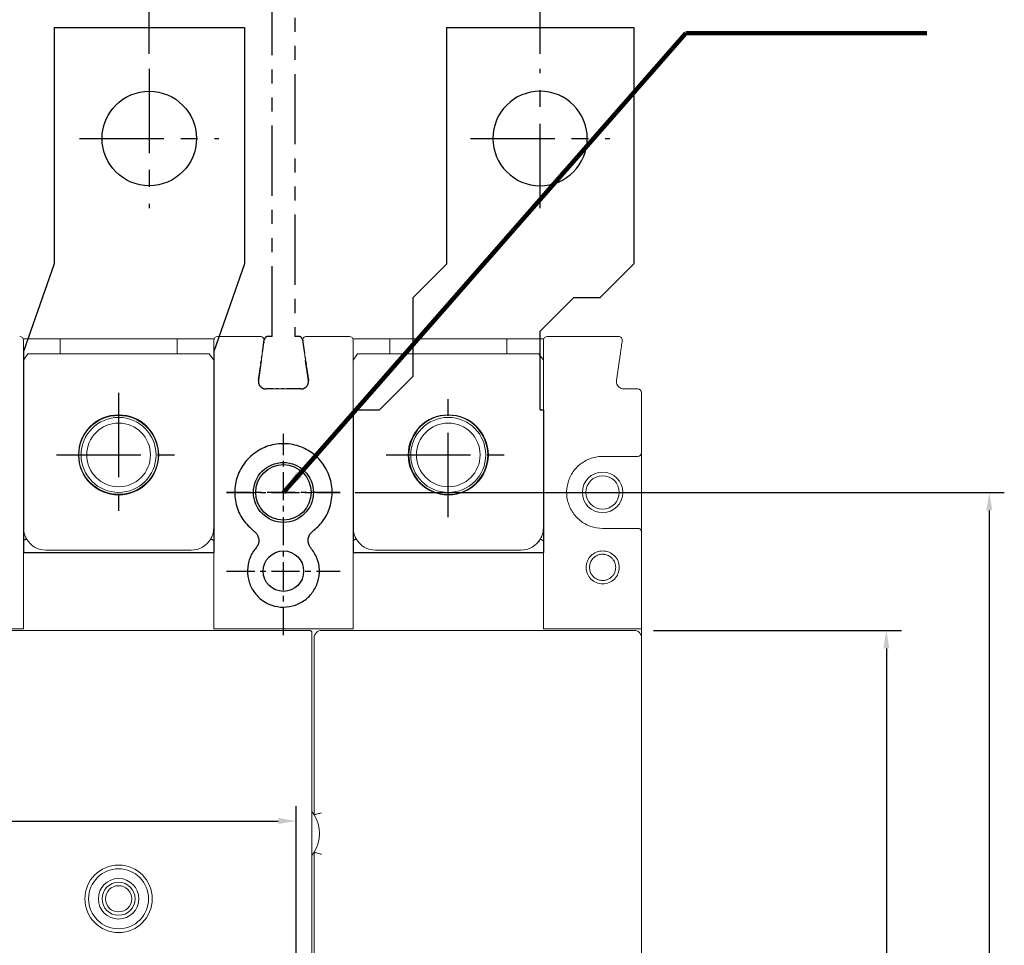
# Model space of a CAD drawing. Extents: x -2189 to 2710, y -907 to 1829.
# Tile 20 of 23: x -826 to -695, y 1420 to 1544. Entities that reach past the tile are written whole.
import ezdxf

# ---------------------------------------------------------------- set-up
doc = ezdxf.new("R2010")
doc.units = 0
doc.header["$LTSCALE"] = 3
doc.header["$MEASUREMENT"] = 0
doc.linetypes.add('CENTER', pattern=[2, 1.25, -0.25, 0.25, -0.25])
doc.linetypes.add('PHANTOM2', pattern=[1.25, 0.625, -0.125, 0.125, -0.125, 0.125, -0.125])
doc.layers.get('0').update_dxf_attribs({"linetype": 'CONTINUOUS'})
doc.layers.get('Defpoints').update_dxf_attribs({"linetype": 'CONTINUOUS'})
for name, color, linetype in [('ce', 4, 'CENTER'), ('cen', 1, 'CENTER'), ('di', 3, 'CONTINUOUS'), ('DIM', 3, 'CONTINUOUS'), ('dwg', 7, 'CONTINUOUS'), ('TOP', 7, 'CONTINUOUS')]:
    doc.layers.add(name, color=color, linetype=linetype)
doc.styles.add('KIM', font='ROMANS.shx', dxfattribs={"height": 5, "bigfont": 'GSG1.shx'})
doc.styles.get("Standard").update_dxf_attribs({"font": 'romans.shx', "height": 4, "bigfont": 'ghs.shx'})
doc.dimstyles.get("Standard").update_dxf_attribs({"dimtxt": 0.18, "dimasz": 0.18, "dimexe": 0.18, "dimexo": 0.0625, "dimgap": 0.09, "dimtad": 0, "dimtih": 1, "dimtoh": 1, "dimdec": 4, "dimzin": 0, "dimdsep": 46, "dimtxsty": 'Standard', "dimcen": 0.09, "dimadec": 0, "dimazin": 0, "dimtfac": 1, "dimtdec": 4, "dimtofl": 0, "dimtmove": 0, "dimatfit": 3, "dimfxl": 0, "dimtolj": 1, "dimtzin": 0, "dimarcsym": 0})
doc.dimstyles.new('STANDARD$0', dxfattribs={"dimtxt": 5, "dimasz": 5, "dimexe": 1, "dimexo": 2, "dimgap": 2, "dimtad": 1, "dimdec": 4, "dimzin": 12, "dimdsep": 46, "dimtxsty": 'KIM', "dimcen": -1, "dimdle": 0.1, "dimadec": 0, "dimazin": 0, "dimtfac": 1, "dimtdec": 4, "dimtmove": 0, "dimatfit": 3, "dimfxl": 0, "dimtolj": 1, "dimtzin": 0, "dimarcsym": 0})

# ---------------------------------------------------------------- blocks, each defined once
blk = doc.blocks.new('fsadfsafas')
at = {"layer": 'cen', "ltscale": 3}
for p, q in [((614, 610.86), (614, 629.46)), ((623.3, 620.16), (604.7, 620.16)), ((626.25, 569.66), (626.25, 586.26)), ((634.55, 577.96), (617.95, 577.96))]:
    blk.add_line(p, q, dxfattribs=at)
at = {"layer": 'dwg'}
for p, q in [((626.5, 634.96), (601.5, 634.96)), ((601.5, 634.96), (601.5, 603.46)), ((626.5, 634.96), (626.5, 603.41)), ((601.5, 603.46), (606, 598.96)), ((626.5, 603.41), (630.95, 598.96)), ((609.5, 598.96), (606, 598.96)), ((609.5, 598.96), (614, 594.46)), ((630.95, 588.46), (630.95, 598.96)), ((614, 583.96), (614, 594.46)), ((635.45, 583.96), (630.95, 588.46)), ((614, 583.96), (613.55, 583.96)), ((613.55, 583.96), (613.55, 564.96)), ((638.95, 583.96), (635.45, 583.96)), ((638.95, 583.96), (638.95, 564.96)), ((638.95, 564.96), (613.55, 564.96))]:
    blk.add_line(p, q, dxfattribs=at)
for centre, radius in [((614, 620.16), 6.3), ((626.25, 577.96), 5.3)]:
    blk.add_circle(centre, radius, dxfattribs=at)
blk = doc.blocks.new('fsadfadsfas')
at = {"layer": 'cen', "ltscale": 3}
for p, q in [((1428.96, 638.76), (1428.96, 655.36)), ((1437.26, 647.06), (1420.66, 647.06)), ((1424.86, 595.56), (1424.86, 614.16)), ((1434.16, 604.86), (1415.56, 604.86))]:
    blk.add_line(p, q, dxfattribs=at)
at = {"layer": 'dwg'}
for p, q in [((1416.26, 633.26), (1416.26, 660.06)), ((1441.66, 660.06), (1416.26, 660.06)), ((1441.66, 633.26), (1441.66, 660.06)), ((1412.16, 621.56), (1416.26, 633.26)), ((1437.56, 621.56), (1441.66, 633.26)), ((1412.16, 590.06), (1412.16, 621.56)), ((1437.56, 590.06), (1437.56, 621.56)), ((1437.56, 590.06), (1412.16, 590.06))]:
    blk.add_line(p, q, dxfattribs=at)
for centre, radius in [((1428.96, 647.06), 5.3), ((1424.86, 604.86), 6.3)]:
    blk.add_circle(centre, radius, dxfattribs=at)
blk = doc.blocks.new('*D14')
at = {"layer": 'Defpoints', "color": 0}
for p in [(-808.86, 1631.81), (-861.06, 1537.18), (-808.86, 1537.18)]:
    blk.add_point(p, dxfattribs=at)
at = {"layer": 'di'}
for p, q in [((-861.06, 1539.18), (-861.06, 1633.81)), ((-808.86, 1539.18), (-808.86, 1633.81)), ((-858.66, 1631.81), (-811.26, 1631.81))]:
    blk.add_line(p, q, dxfattribs=at)
for points in [[(-858.66, 1632.21), (-858.66, 1631.41), (-861.06, 1631.81)], [(-811.26, 1632.21), (-811.26, 1631.41), (-808.86, 1631.81)]]:
    blk.add_solid(points, dxfattribs=at)
at = {"layer": 'di', "insert": (-834.96, 1635.81), "char_height": 4, "attachment_point": 5}
blk.add_mtext('\\A1;52.2', dxfattribs=at)
blk = doc.blocks.new('*D15')
at = {"layer": 'Defpoints', "color": 0}
for p in [(-756.71, 1631.81), (-808.86, 1537.18), (-756.71, 1537.18)]:
    blk.add_point(p, dxfattribs=at)
at = {"layer": 'di'}
for p, q in [((-808.86, 1539.18), (-808.86, 1633.81)), ((-756.71, 1539.18), (-756.71, 1633.81)), ((-806.46, 1631.81), (-759.11, 1631.81))]:
    blk.add_line(p, q, dxfattribs=at)
for points in [[(-806.46, 1632.21), (-806.46, 1631.41), (-808.86, 1631.81)], [(-759.11, 1632.21), (-759.11, 1631.41), (-756.71, 1631.81)]]:
    blk.add_solid(points, dxfattribs=at)
at = {"layer": 'di', "insert": (-782.78, 1635.81), "char_height": 4, "attachment_point": 5}
blk.add_mtext('\\A1;52.2', dxfattribs=at)
blk = doc.blocks.new('*D45')
at = {"layer": 'Defpoints', "color": 0}
for p in [(-789.25, 1436.86), (-924.67, 1417.44), (-789.25, 1417.25)]:
    blk.add_point(p, dxfattribs=at)
at = {"layer": 'di'}
for p, q in [((-924.67, 1419.44), (-924.67, 1438.86)), ((-789.25, 1419.25), (-789.25, 1438.86)), ((-922.27, 1436.86), (-791.65, 1436.86))]:
    blk.add_line(p, q, dxfattribs=at)
for points in [[(-922.27, 1437.26), (-922.27, 1436.46), (-924.67, 1436.86)], [(-791.65, 1437.26), (-791.65, 1436.46), (-789.25, 1436.86)]]:
    blk.add_solid(points, dxfattribs=at)
at = {"layer": 'di', "insert": (-856.96, 1440.86), "char_height": 4, "attachment_point": 5}
blk.add_mtext('\\A1;136', dxfattribs=at)
blk = doc.blocks.new('*D110')
at = {"layer": 'Defpoints', "color": 0}
for p in [(-743.56, 1462.28), (-744.13, 1284.08), (-710.49, 1284.08)]:
    blk.add_point(p, dxfattribs=at)
at = {"layer": 'di'}
for p, q in [((-741.56, 1462.28), (-708.49, 1462.28)), ((-710.49, 1459.88), (-710.49, 1286.48)), ((-742.13, 1284.08), (-708.49, 1284.08))]:
    blk.add_line(p, q, dxfattribs=at)
for points in [[(-710.89, 1459.88), (-710.09, 1459.88), (-710.49, 1462.28)], [(-710.89, 1286.48), (-710.09, 1286.48), (-710.49, 1284.08)]]:
    blk.add_solid(points, dxfattribs=at)
at = {"layer": 'di', "insert": (-714.49, 1373.18), "char_height": 4, "attachment_point": 5, "rotation": 90}
blk.add_mtext('\\A1;179', dxfattribs=at)
blk = doc.blocks.new('*D109')
at = {"layer": 'Defpoints', "color": 0}
for p in [(-783.39, 1480.68), (-783.37, 1265.68), (-696.75, 1265.68)]:
    blk.add_point(p, dxfattribs=at)
at = {"layer": 'di'}
for p, q in [((-781.39, 1480.68), (-694.75, 1480.68)), ((-696.75, 1478.28), (-696.75, 1268.08)), ((-781.37, 1265.68), (-694.75, 1265.68))]:
    blk.add_line(p, q, dxfattribs=at)
for points in [[(-697.15, 1478.28), (-696.35, 1478.28), (-696.75, 1480.68)], [(-697.15, 1268.08), (-696.35, 1268.08), (-696.75, 1265.68)]]:
    blk.add_solid(points, dxfattribs=at)
at = {"layer": 'di', "insert": (-700.75, 1373.18), "char_height": 4, "attachment_point": 5, "rotation": 90}
blk.add_mtext('\\A1;215', dxfattribs=at)
blk = doc.blocks.new('ftuseduets')
at = {"layer": 'DIM', "color": 4, "linetype": 'PHANTOM2', "ltscale": 0.2}
for p, q in [((507.828, 171.36), (507.984, 172.446)), ((509.005, 172.446), (509.163, 171.361))]:
    blk.add_line(p, q, dxfattribs=at)
for centre, radius, start, end in [((508.083, 172.432), 0.1, 90, 171.87), ((508.907, 172.432), 0.1, 8.2422, 90), ((508.026, 171.332), 0.2, 171.87, 270), ((508.965, 171.332), 0.2, 270, 8.2422)]:
    blk.add_arc(centre, radius, start, end, dxfattribs=at)
at = {"layer": 'TOP', "color": 4, "linetype": 'PHANTOM2'}
for p, q in [((508.196, 172.532), (508.196, 194.532)), ((508.796, 194.532), (508.196, 194.532)), ((508.796, 194.532), (508.796, 172.532)), ((508.796, 186.258), (508.796, 186.863)), ((508.196, 186.056), (508.196, 185.45)), ((508.796, 185.45), (508.796, 186.056)), ((508.156, 185.032), (508.136, 185.032)), ((508.136, 185.032), (508.136, 184.965)), ((508.165, 185.032), (508.158, 185.032)), ((508.174, 185.032), (508.167, 185.032)), ((508.196, 185.032), (508.176, 185.032)), ((508.796, 185.032), (508.816, 185.032)), ((508.818, 185.032), (508.825, 185.032)), ((508.827, 185.032), (508.834, 185.032)), ((508.836, 185.032), (508.856, 185.032)), ((508.856, 185.032), (508.856, 184.965)), ((508.136, 184.958), (508.136, 184.936)), ((508.136, 184.928), (508.136, 184.906)), ((508.136, 184.899), (508.136, 184.832)), ((508.136, 184.632), (508.136, 184.832)), ((508.156, 184.832), (508.136, 184.832)), ((508.165, 184.832), (508.158, 184.832)), ((508.174, 184.832), (508.167, 184.832)), ((508.196, 184.832), (508.176, 184.832)), ((508.796, 184.832), (508.816, 184.832)), ((508.818, 184.832), (508.825, 184.832)), ((508.827, 184.832), (508.834, 184.832)), ((508.836, 184.832), (508.856, 184.832)), ((508.856, 184.958), (508.856, 184.936)), ((508.856, 184.928), (508.856, 184.906)), ((508.856, 184.899), (508.856, 184.832)), ((508.856, 184.632), (508.856, 184.832)), ((508.136, 184.543), (508.136, 184.61)), ((508.136, 184.454), (508.136, 184.521)), ((508.856, 184.543), (508.856, 184.61)), ((508.856, 184.454), (508.856, 184.521)), ((508.136, 184.232), (508.136, 184.432)), ((508.856, 184.232), (508.856, 184.432)), ((508.136, 184.232), (508.136, 184.165)), ((508.156, 184.232), (508.136, 184.232)), ((508.136, 184.158), (508.136, 184.136)), ((508.136, 184.128), (508.136, 184.106)), ((508.136, 184.099), (508.136, 184.032)), ((508.156, 184.032), (508.136, 184.032)), ((508.165, 184.232), (508.158, 184.232)), ((508.165, 184.032), (508.158, 184.032)), ((508.174, 184.232), (508.167, 184.232)), ((508.174, 184.032), (508.167, 184.032)), ((508.196, 184.232), (508.176, 184.232)), ((508.196, 184.032), (508.176, 184.032)), ((508.796, 184.232), (508.816, 184.232)), ((508.796, 184.032), (508.816, 184.032)), ((508.818, 184.232), (508.825, 184.232)), ((508.818, 184.032), (508.825, 184.032)), ((508.827, 184.232), (508.834, 184.232)), ((508.827, 184.032), (508.834, 184.032)), ((508.836, 184.232), (508.856, 184.232)), ((508.836, 184.032), (508.856, 184.032)), ((508.856, 184.232), (508.856, 184.165)), ((508.856, 184.158), (508.856, 184.136)), ((508.856, 184.128), (508.856, 184.106)), ((508.856, 184.099), (508.856, 184.032))]:
    blk.add_line(p, q, dxfattribs=at)
at = {"layer": 'TOP', "color": 4, "linetype": 'PHANTOM2', "ltscale": 0.2}
for p, q in [((508.196, 172.532), (508.083, 172.532)), ((508.907, 172.532), (508.796, 172.532)), ((508.833, 172.532), (508.796, 172.532)), ((508.85, 172.532), (508.838, 172.532)), ((508.867, 172.532), (508.854, 172.532)), ((508.907, 172.532), (508.871, 172.532)), ((508.965, 171.132), (508.026, 171.132))]:
    blk.add_line(p, q, dxfattribs=at)
blk = doc.blocks.new('123126')
at = {"layer": 'ce'}
blk.add_blockref('ftuseduets', (-1607.61, 1643.428), dxfattribs=at)

msp = doc.modelspace()

# ---------------------------------------------------------------- linework, layer by layer
at = {"color": 7, "linetype": 'Continuous', "lineweight": 15}
for p, q in [((-825.701, 1501.184), (-820.759, 1501.184)), ((-820.759, 1501.184), (-820.759, 1499.184)), ((-805.159, 1501.184), (-820.759, 1501.184)), ((-805.159, 1499.184), (-805.159, 1501.184)), ((-805.159, 1501.184), (-800.218, 1501.184)), ((-799.759, 1501.484), (-794.036, 1501.484)), ((-787.883, 1501.484), (-782.159, 1501.484)), ((-781.701, 1501.184), (-776.759, 1501.184)), ((-761.159, 1501.184), (-776.759, 1501.184)), ((-776.759, 1501.184), (-776.759, 1499.184)), ((-761.159, 1501.184), (-756.218, 1501.184)), ((-761.159, 1499.184), (-761.159, 1501.184)), ((-755.759, 1501.484), (-746.236, 1501.484)), ((-825.059, 1499.184), (-825.659, 1498.334)), ((-825.659, 1498.484), (-825.659, 1475.984)), ((-825.059, 1499.184), (-800.859, 1499.184)), ((-800.259, 1498.334), (-800.859, 1499.184)), ((-800.259, 1475.984), (-800.259, 1498.484)), ((-793.898, 1498.413), (-794.296, 1495.625)), ((-793.872, 1498.296), (-794.296, 1495.325)), ((-787.622, 1495.325), (-788.047, 1498.296)), ((-787.622, 1495.625), (-788.021, 1498.413)), ((-781.059, 1499.184), (-781.659, 1498.334)), ((-781.659, 1498.484), (-781.659, 1475.984)), ((-781.059, 1499.184), (-756.859, 1499.184)), ((-756.259, 1498.334), (-756.859, 1499.184)), ((-756.259, 1475.984), (-756.259, 1498.484)), ((-746.098, 1498.413), (-746.496, 1495.625)), ((-793.306, 1494.484), (-788.612, 1494.484)), ((-745.506, 1494.484), (-743.659, 1494.484)), ((-743.159, 1493.984), (-743.159, 1485.984)), ((-743.659, 1485.484), (-748.359, 1485.484)), ((-743.159, 1485.984), (-743.159, 1475.384)), ((-748.359, 1475.884), (-743.659, 1475.884)), ((-743.159, 1462.484), (-743.159, 1475.384)), ((-825.659, 1462.484), (-825.659, 1474.181)), ((-800.259, 1462.484), (-800.259, 1474.181)), ((-781.659, 1462.484), (-781.659, 1474.181)), ((-756.259, 1462.484), (-756.259, 1474.181)), ((-822.659, 1472.984), (-803.259, 1472.984)), ((-778.659, 1472.984), (-759.259, 1472.984)), ((-778.659, 1472.984), (-759.259, 1472.984)), ((-926.459, 1462.284), (-787.459, 1462.284)), ((-844.259, 1462.484), (-825.659, 1462.484)), ((-800.259, 1462.484), (-781.659, 1462.484)), ((-787.159, 1461.984), (-787.159, 1461.719)), ((-787.159, 1461.719), (-787.159, 1284.649)), ((-785.859, 1462.284), (-744.159, 1462.284)), ((-756.259, 1462.484), (-743.159, 1462.484)), ((-743.159, 1461.282), (-743.159, 1462.484)), ((-786.859, 1460.841), (-786.859, 1461.282)), ((-786.859, 1437.68), (-786.859, 1460.841)), ((-743.159, 1461.282), (-743.159, 1461.018)), ((-743.159, 1461.018), (-743.159, 1404.55)), ((-786.859, 1437.68), (-787.159, 1438.117)), ((-787.159, 1432.251), (-786.859, 1432.688)), ((-786.859, 1404.727), (-786.859, 1432.688))]:
    msp.add_line(p, q, dxfattribs=at)
at = {"color": 7, "linetype": 'Continuous', "lineweight": 15, "flags": 128}
msp.add_lwpolyline([(-793.541, 1500.613), (-793.537, 1500.72), (-793.554, 1500.817)], dxfattribs=at)
at = {"color": 7, "linetype": 'Continuous', "lineweight": 15}
for centre, radius in [((-812.959, 1485.684), 5.35), ((-812.959, 1485.684), 5), ((-768.959, 1485.684), 5.35), ((-768.959, 1485.684), 5), ((-812.959, 1485.684), 4.25), ((-768.959, 1485.684), 4.25), ((-748.359, 1480.684), 2.7), ((-748.359, 1480.684), 2.225), ((-812.959, 1426.484), 4.5), ((-812.959, 1426.484), 4), ((-812.959, 1426.484), 2.7), ((-812.959, 1426.484), 2.2), ((-812.959, 1426.484), 1.75)]:
    msp.add_circle(centre, radius, dxfattribs=at)
for centre, radius in [((-790.959, 1480.684), 4), ((-790.959, 1480.684), 3.7), ((-790.959, 1470.184), 2.7)]:
    msp.add_circle(centre, radius)
for centre, radius, start, end in [((-826.159, 1500.984), 0.5, 0, 90), ((-799.759, 1500.984), 0.5, 90, 180), ((-794.036, 1500.984), 0.5, 351.8699, 90), ((-787.883, 1500.984), 0.5, 90, 188.1301), ((-787.883, 1500.684), 0.5, 149.25665, 188.1301), ((-782.159, 1500.984), 0.5, 0, 90), ((-755.759, 1500.984), 0.5, 90, 180), ((-746.236, 1500.984), 0.5, 351.8699, 90), ((-743.659, 1493.984), 0.5, 0, 90), ((-743.659, 1485.984), 0.5, 270, 0), ((-822.659, 1475.984), 3, 209.73773, 270), ((-803.259, 1475.984), 3, 270, 330.26227), ((-778.659, 1475.984), 3, 209.73773, 270), ((-778.659, 1475.984), 3, 209.73773, 270), ((-759.259, 1475.984), 3, 270, 330.26227), ((-759.259, 1475.984), 3, 270, 329.88045), ((-790.959, 1435.184), 4.8, 328.66779, 31.33221)]:
    msp.add_arc(centre, radius, start, end, dxfattribs=at)
for centre, major_axis, start_param, end_param in [((-787.459, 1461.984), (0, 0.301), 4.712389, 6.2831853), ((-785.859, 1461.282), (0, -1.002), 3.1415927, 4.712389), ((-744.159, 1461.282), (0, -1.002), 1.5707963, 3.1415927)]:
    msp.add_ellipse(centre, major_axis=major_axis, ratio=0.9982744, start_param=start_param, end_param=end_param, dxfattribs=at)
for points, knots in [([(-825.659, 1500.984), (-825.659, 1500.956), (-825.659, 1500.9), (-825.659, 1500.461), (-825.659, 1499.817), (-825.659, 1499.115), (-825.659, 1498.659), (-825.659, 1498.484)], [0, 0, 0, 0, 0.2178729, 0.4357917, 0.6524092, 0.8666222, 1, 1, 1, 1]), ([(-800.259, 1498.484), (-800.259, 1498.763), (-800.259, 1499.32), (-800.259, 1500.064), (-800.259, 1500.629), (-800.259, 1500.938), (-800.259, 1500.971), (-800.259, 1500.984)], [0, 0, 0, 0, 0.2116692, 0.4233033, 0.6359511, 0.850839, 1, 1, 1, 1]), ([(-793.541, 1500.913), (-793.545, 1500.886), (-793.552, 1500.832), (-793.613, 1500.41), (-793.702, 1499.788), (-793.802, 1499.084), (-793.87, 1498.61), (-793.898, 1498.413)], [0, 0, 0, 0, 0.21175, 0.4235127, 0.6352042, 0.8481868, 1, 1, 1, 1]), ([(-788.021, 1498.413), (-788.061, 1498.695), (-788.141, 1499.257), (-788.249, 1500.009), (-788.329, 1500.574), (-788.372, 1500.871), (-788.376, 1500.901), (-788.378, 1500.913)], [0, 0, 0, 0, 0.2162173, 0.4325032, 0.6470846, 0.859614, 1, 1, 1, 1]), ([(-781.659, 1500.984), (-781.659, 1500.956), (-781.659, 1500.9), (-781.659, 1500.461), (-781.659, 1499.817), (-781.659, 1499.115), (-781.659, 1498.659), (-781.659, 1498.484)], [0, 0, 0, 0, 0.2178729, 0.4357917, 0.6524092, 0.8666222, 1, 1, 1, 1]), ([(-756.259, 1498.484), (-756.259, 1498.764), (-756.259, 1499.324), (-756.259, 1500.071), (-756.259, 1500.636), (-756.259, 1500.94), (-756.259, 1500.971), (-756.259, 1500.984)], [0, 0, 0, 0, 0.2132673, 0.4265184, 0.6402532, 0.85505, 1, 1, 1, 1]), ([(-745.741, 1500.913), (-745.745, 1500.886), (-745.753, 1500.83), (-745.814, 1500.402), (-745.904, 1499.769), (-746.005, 1499.066), (-746.072, 1498.598), (-746.098, 1498.413)], [0, 0, 0, 0, 0.213191, 0.4263131, 0.6411484, 0.857945, 1, 1, 1, 1]), ([(-794.296, 1495.625), (-794.301, 1495.513), (-794.311, 1495.287), (-794.183, 1494.967), (-793.965, 1494.708), (-793.662, 1494.522), (-793.428, 1494.497), (-793.306, 1494.484)], [0, 0, 0, 0, 0.1964019, 0.3928596, 0.5895789, 0.7867316, 1, 1, 1, 1]), ([(-788.612, 1494.484), (-788.5, 1494.495), (-788.275, 1494.517), (-787.975, 1494.69), (-787.749, 1494.944), (-787.609, 1495.27), (-787.618, 1495.504), (-787.622, 1495.625)], [0, 0, 0, 0, 0.197338, 0.3946946, 0.5920238, 0.7890438, 1, 1, 1, 1]), ([(-746.496, 1495.625), (-746.501, 1495.513), (-746.511, 1495.287), (-746.383, 1494.966), (-746.164, 1494.707), (-745.861, 1494.522), (-745.628, 1494.497), (-745.506, 1494.484)], [0, 0, 0, 0, 0.1964516, 0.3929378, 0.5895543, 0.7864782, 1, 1, 1, 1]), ([(-748.359, 1485.484), (-748.534, 1485.478), (-749.245, 1485.454), (-750.473, 1485.093), (-751.813, 1484.149), (-752.764, 1482.812), (-753.22, 1481.236), (-753.129, 1479.598), (-752.501, 1478.079), (-751.408, 1476.865), (-749.974, 1476.042), (-748.897, 1475.937), (-748.359, 1475.884)], [0, 0, 0, 0, 0.0349025, 0.1422145, 0.2496425, 0.356878, 0.4640098, 0.5713242, 0.6787557, 0.7859578, 0.8929776, 1, 1, 1, 1]), ([(-825.659, 1475.984), (-825.63, 1475.648), (-825.585, 1475.124), (-825.349, 1474.661), (-825.264, 1474.496)], [0, 0, 0, 0, 0.6425452, 1, 1, 1, 1]), ([(-800.654, 1474.496), (-800.57, 1474.661), (-800.333, 1475.124), (-800.288, 1475.648), (-800.259, 1475.984)], [0, 0, 0, 0, 0.3574542, 1, 1, 1, 1]), ([(-781.659, 1475.984), (-781.63, 1475.648), (-781.585, 1475.124), (-781.349, 1474.661), (-781.264, 1474.496)], [0, 0, 0, 0, 0.64254503, 1, 1, 1, 1]), ([(-756.664, 1474.479), (-756.577, 1474.648), (-756.334, 1475.116), (-756.289, 1475.646), (-756.259, 1475.984)], [0, 0, 0, 0, 0.36225458, 1, 1, 1, 1]), ([(-756.654, 1474.496), (-756.57, 1474.661), (-756.333, 1475.124), (-756.288, 1475.648), (-756.259, 1475.984)], [0, 0, 0, 0, 0.3574542, 1, 1, 1, 1]), ([(-743.159, 1475.384), (-743.163, 1475.43), (-743.171, 1475.522), (-743.232, 1475.656), (-743.339, 1475.783), (-743.49, 1475.865), (-743.605, 1475.884), (-743.658, 1475.884), (-743.659, 1475.884)], [0, 0, 0, 0, 0.1488778, 0.2971634, 0.4986416, 0.7654615, 0.9951413, 1, 1, 1, 1]), ([(-825.63, 1474.265), (-825.583, 1474.292), (-825.488, 1474.348), (-825.371, 1474.419), (-825.291, 1474.471), (-825.266, 1474.491), (-825.264, 1474.495), (-825.264, 1474.496), (-825.264, 1474.496)], [0, 0, 0, 0, 0.234755, 0.4695132, 0.7043524, 0.9393996, 0.9791704, 1, 1, 1, 1]), ([(-800.288, 1474.265), (-800.336, 1474.292), (-800.431, 1474.348), (-800.547, 1474.419), (-800.628, 1474.471), (-800.652, 1474.491), (-800.655, 1474.495), (-800.654, 1474.496), (-800.654, 1474.496)], [0, 0, 0, 0, 0.234755, 0.4695132, 0.7043523, 0.9393996, 0.9791703, 1, 1, 1, 1]), ([(-781.63, 1474.265), (-781.583, 1474.292), (-781.488, 1474.348), (-781.371, 1474.419), (-781.291, 1474.471), (-781.266, 1474.491), (-781.264, 1474.495), (-781.264, 1474.496), (-781.264, 1474.496)], [0, 0, 0, 0, 0.2347519, 0.4695113, 0.7043517, 0.9393991, 0.9791702, 1, 1, 1, 1]), ([(-756.28, 1474.24), (-756.328, 1474.268), (-756.423, 1474.324), (-756.544, 1474.397), (-756.629, 1474.451), (-756.66, 1474.473), (-756.664, 1474.478), (-756.664, 1474.478), (-756.664, 1474.479)], [0, 0, 0, 0, 0.2283818, 0.4567577, 0.6851818, 0.9136991, 0.9759692, 1, 1, 1, 1]), ([(-825.659, 1474.181), (-825.659, 1474.192), (-825.658, 1474.213), (-825.652, 1474.239), (-825.641, 1474.257), (-825.633, 1474.262), (-825.63, 1474.265)], [0, 0, 0, 0, 0.3460913, 0.6945292, 0.8684999, 1, 1, 1, 1]), ([(-800.288, 1474.265), (-800.285, 1474.262), (-800.275, 1474.255), (-800.265, 1474.234), (-800.26, 1474.208), (-800.259, 1474.189), (-800.259, 1474.181)], [0, 0, 0, 0, 0.1590471, 0.3666058, 0.7492402, 1, 1, 1, 1]), ([(-781.659, 1474.181), (-781.659, 1474.192), (-781.658, 1474.213), (-781.652, 1474.239), (-781.641, 1474.257), (-781.633, 1474.262), (-781.63, 1474.265)], [0, 0, 0, 0, 0.3460861, 0.6945049, 0.8684716, 1, 1, 1, 1]), ([(-756.28, 1474.24), (-756.277, 1474.237), (-756.27, 1474.232), (-756.263, 1474.217), (-756.26, 1474.199), (-756.259, 1474.186), (-756.259, 1474.181)], [0, 0, 0, 0, 0.1691133, 0.3857836, 0.7905072, 1, 1, 1, 1]), ([(-746.136, 1470.684), (-746.17, 1470.397), (-746.239, 1469.823), (-746.747, 1469.089), (-747.481, 1468.607), (-748.348, 1468.43), (-749.214, 1468.606), (-749.954, 1469.088), (-750.442, 1469.823), (-750.621, 1470.686), (-750.442, 1471.548), (-749.953, 1472.28), (-749.214, 1472.762), (-748.347, 1472.938), (-747.479, 1472.761), (-746.746, 1472.278), (-746.238, 1471.545), (-746.17, 1470.971), (-746.136, 1470.684)], [0, 0, 0, 0, 0.0622496, 0.1246643, 0.1872873, 0.2500223, 0.3127178, 0.375258, 0.4377339, 0.5001513, 0.5624055, 0.6247436, 0.6873231, 0.7500634, 0.8128156, 0.8754149, 0.9377794, 1, 1, 1, 1]), ([(-746.609, 1470.684), (-746.631, 1470.895), (-746.664, 1471.225), (-746.876, 1471.636), (-747.132, 1471.957), (-747.472, 1472.214), (-747.836, 1472.366), (-748.098, 1472.419), (-748.262, 1472.432), (-748.427, 1472.437), (-748.74, 1472.411), (-749.133, 1472.277), (-749.514, 1472.02), (-749.816, 1471.692), (-750.049, 1471.236), (-750.141, 1470.686), (-750.05, 1470.134), (-749.817, 1469.677), (-749.515, 1469.349), (-749.134, 1469.091), (-748.74, 1468.958), (-748.293, 1468.92), (-747.898, 1468.976), (-747.473, 1469.153), (-747.133, 1469.41), (-746.877, 1469.732), (-746.665, 1470.142), (-746.631, 1470.473), (-746.609, 1470.684)], [0, 0, 0, 0, 0.0573022, 0.0898264, 0.1248558, 0.1692265, 0.2048979, 0.2318434, 0.2420427, 0.2500512, 0.2769366, 0.3274705, 0.3617141, 0.4018752, 0.447939, 0.49989, 0.5519609, 0.5981194, 0.6383491, 0.6726365, 0.723179, 0.7499703, 0.7950197, 0.8306899, 0.8750551, 0.9100942, 0.9426361, 1, 1, 1, 1]), ([(-786.859, 1437.68), (-786.849, 1437.683), (-786.828, 1437.689), (-786.665, 1437.734), (-786.423, 1437.8), (-786.143, 1437.874), (-785.947, 1437.924), (-785.862, 1437.946), (-785.859, 1437.946)], [0, 0, 0, 0, 0.205376, 0.4106314, 0.6194119, 0.8354111, 0.9942422, 1, 1, 1, 1]), ([(-786.859, 1432.688), (-786.849, 1432.685), (-786.828, 1432.679), (-786.665, 1432.634), (-786.423, 1432.568), (-786.143, 1432.494), (-785.947, 1432.444), (-785.862, 1432.423), (-785.859, 1432.422)], [0, 0, 0, 0, 0.2053757, 0.4106312, 0.6194116, 0.8354112, 0.9942422, 1, 1, 1, 1])]:
    msp.add_open_spline(points, degree=3, knots=knots, dxfattribs=at)
for points, knots in [([(-787.068, 1475.478), (-786.6, 1475.893), (-785.589, 1476.79), (-784.649, 1478.693), (-784.337, 1480.881), (-784.777, 1483.063), (-785.911, 1484.973), (-787.609, 1486.397), (-789.679, 1487.182), (-791.897, 1487.242), (-794.014, 1486.562), (-795.784, 1485.222), (-797.009, 1483.379), (-797.562, 1481.232), (-797.366, 1479.027), (-796.479, 1476.964), (-795.394, 1475.973), (-794.851, 1475.478)], [0, 0, 0, 0, 0.0576455, 0.1246599, 0.1917276, 0.2592147, 0.3268307, 0.3940899, 0.4611735, 0.5282591, 0.5958477, 0.6633841, 0.7305035, 0.797489, 0.8648338, 0.9324162, 1, 1, 1, 1]), ([(-794.851, 1475.478), (-794.743, 1475.382), (-794.509, 1475.174), (-794.291, 1474.731), (-794.223, 1474.227), (-794.318, 1473.718), (-794.512, 1473.441), (-794.609, 1473.302)], [0, 0, 0, 0, 0.1767702, 0.3824571, 0.5882182, 0.7941418, 1, 1, 1, 1]), ([(-787.31, 1473.302), (-787.394, 1473.419), (-787.577, 1473.674), (-787.692, 1474.152), (-787.648, 1474.66), (-787.443, 1475.136), (-787.193, 1475.364), (-787.068, 1475.478)], [0, 0, 0, 0, 0.1762349, 0.3819524, 0.5878501, 0.7939744, 1, 1, 1, 1]), ([(-794.609, 1473.302), (-794.781, 1473.077), (-795.279, 1472.427), (-795.756, 1471.124), (-795.802, 1469.488), (-795.297, 1467.923), (-794.306, 1466.616), (-792.94, 1465.712), (-791.352, 1465.308), (-789.717, 1465.452), (-788.221, 1466.13), (-787.036, 1467.263), (-786.29, 1468.723), (-786.075, 1470.342), (-786.38, 1471.969), (-787, 1472.858), (-787.31, 1473.302)], [0, 0, 0, 0, 0.0389932, 0.1127209, 0.1865914, 0.2607106, 0.334796, 0.4086203, 0.4823615, 0.5563266, 0.6304755, 0.7044802, 0.7782374, 0.8520288, 0.9260134, 1, 1, 1, 1])]:
    msp.add_open_spline(points, degree=3, knots=knots)
at = {"layer": 'cen'}
for p, q in [((-790.959, 1461.652), (-790.959, 1488.514)), ((-783.373, 1480.684), (-798.545, 1480.684)), ((-798.545, 1480.684), (-783.373, 1480.684)), ((-798.545, 1470.184), (-783.373, 1470.184))]:
    msp.add_line(p, q, dxfattribs=at)

# ---------------------------------------------------------------- block references
at = {"layer": 'di', "xscale": 5, "yscale": 5, "zscale": 5}
msp.add_blockref('123126', (4704.614, -7578.318), dxfattribs=at)
at = {"layer": 'di', "rotation": 180}
msp.add_blockref('fsadfadsfas', (615.997, 2132.744), dxfattribs=at)
at = {"layer": 'di', "xscale": -1}
msp.add_blockref('fsadfsafas', (-142.705, 907.726), dxfattribs=at)

# ---------------------------------------------------------------- dimensions: what is measured, and where the dimension line sits
at = {"layer": 'di'}
dim = msp.add_linear_dim(base=(-808.859, 1631.806), p1=(-861.059, 1537.184), p2=(-808.859, 1537.184), dimstyle='STANDARD$0', override={"dimtxt": 4, "dimasz": 2.4, "dimexe": 2, "dimdec": 2, "dimzin": 8, "dimtxsty": 'Standard', "dimcen": 0, "dimdle": 0, "dimclrd": 256, "dimclre": 256, "dimclrt": 256, "dimadec": 2, "dimazin": 2, "dimtfac": 0.6, "dimtdec": 2, "dimtzin": 8, "dimlwd": 65535, "dimlwe": 65535}, dxfattribs=at)
dim.commit()
dim.dimension.update_dxf_attribs({"geometry": '*D14', "text_midpoint": (-834.959, 1631.806), "dimtype": 160})
dim = msp.add_linear_dim(base=(-756.709, 1631.806), p1=(-808.859, 1537.184), p2=(-756.709, 1537.184), text='52.2', dimstyle='STANDARD$0', override={"dimtxt": 4, "dimasz": 2.4, "dimexe": 2, "dimdec": 2, "dimzin": 8, "dimtxsty": 'Standard', "dimcen": 0, "dimdle": 0, "dimclrd": 256, "dimclre": 256, "dimclrt": 256, "dimadec": 2, "dimazin": 2, "dimtfac": 0.6, "dimtdec": 2, "dimtzin": 8, "dimlwd": 65535, "dimlwe": 65535}, dxfattribs=at)
dim.commit()
dim.dimension.update_dxf_attribs({"geometry": '*D15', "text_midpoint": (-782.784, 1631.806), "dimtype": 160})
dim = msp.add_linear_dim(base=(-696.747, 1265.684), p1=(-783.388, 1480.684), p2=(-783.373, 1265.684), angle=90, text='215', dimstyle='STANDARD$0', override={"dimtxt": 4, "dimasz": 2.4, "dimexe": 2, "dimdec": 2, "dimzin": 8, "dimtxsty": 'Standard', "dimcen": 0, "dimdle": 0, "dimclrd": 256, "dimclre": 256, "dimclrt": 256, "dimadec": 2, "dimazin": 2, "dimtfac": 0.6, "dimtdec": 2, "dimtzin": 8, "dimlwd": 65535, "dimlwe": 65535}, dxfattribs=at)
dim.commit()
dim.dimension.update_dxf_attribs({"geometry": '*D109', "text_midpoint": (-696.747, 1373.184), "dimtype": 160})
dim = msp.add_linear_dim(base=(-710.485, 1284.084), p1=(-743.56, 1462.284), p2=(-744.125, 1284.084), angle=90, text='179', dimstyle='STANDARD$0', override={"dimtxt": 4, "dimasz": 2.4, "dimexe": 2, "dimdec": 2, "dimzin": 8, "dimtxsty": 'Standard', "dimcen": 0, "dimdle": 0, "dimclrd": 256, "dimclre": 256, "dimclrt": 256, "dimadec": 2, "dimazin": 2, "dimtfac": 0.6, "dimtdec": 2, "dimtzin": 8, "dimlwd": 65535, "dimlwe": 65535}, dxfattribs=at)
dim.commit()
dim.dimension.update_dxf_attribs({"geometry": '*D110', "text_midpoint": (-714.485, 1373.184)})
dim = msp.add_linear_dim(base=(-789.246, 1436.855), p1=(-924.669, 1417.437), p2=(-789.246, 1417.254), text='136', dimstyle='STANDARD$0', override={"dimtxt": 4, "dimasz": 2.4, "dimexe": 2, "dimdec": 2, "dimzin": 8, "dimtxsty": 'Standard', "dimcen": 0, "dimdle": 0, "dimclrd": 256, "dimclre": 256, "dimclrt": 256, "dimadec": 2, "dimazin": 2, "dimtfac": 0.6, "dimtdec": 2, "dimtzin": 8, "dimlwd": 65535, "dimlwe": 65535}, dxfattribs=at)
dim.commit()
dim.dimension.update_dxf_attribs({"geometry": '*D45', "text_midpoint": (-856.958, 1440.855)})

# ---------------------------------------------------------------- leaders
at = {"layer": 'di', "annotation_type": 0, "has_hookline": 1, "hookline_direction": 0, "text_width": 26.946}
msp.add_leader([(-790.959, 1480.684), (-737.234, 1541.943), (-734.034, 1541.943)], dimstyle='Standard', override={"dimtxt": 4, "dimasz": 3.2, "dimexe": 2, "dimexo": 2, "dimgap": 2, "dimtad": 1, "dimtih": 0, "dimtoh": 0, "dimdec": 2, "dimzin": 8, "dimcen": 0, "dimclrd": 256, "dimclre": 256, "dimclrt": 256, "dimadec": 2, "dimazin": 2, "dimtfac": 0.6, "dimtdec": 2, "dimtofl": 1, "dimtzin": 8, "dimlwd": 65535, "dimlwe": 65535, "dimarcsym": 1}, dxfattribs=at)

doc.saveas('drawing.dxf')
